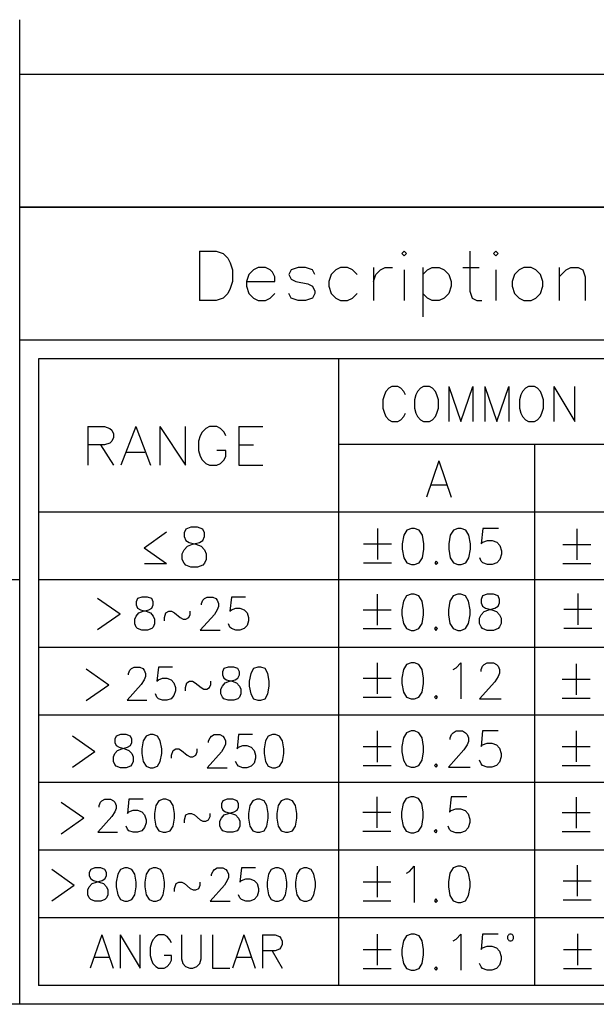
# Model space of a CAD drawing. Header units: millimetres. Extents: x 0 to 189, y 4 to 276.
# Tile 2 of 6: x 113 to 138, y 4 to 45. Entities that reach past the tile are written whole.
import ezdxf

# ---------------------------------------------------------------- set-up
doc = ezdxf.new("R2010")
doc.units = ezdxf.units.MM
doc.header["$LTSCALE"] = 19.36
doc.layers.get('0').update_dxf_attribs({"linetype": 'CONTINUOUS'})

msp = doc.modelspace()

# ---------------------------------------------------------------- linework, layer by layer
at = {"color": 0, "linetype": 'Continuous'}
for p, q in [((113.282, 3.653), (113.282, 45.028)), ((188.542, 42.726), (113.282, 42.726)), ((113.282, 37.144), (113.282, 42.726)), ((188.542, 37.144), (113.282, 37.144)), ((113.282, 37.144), (188.542, 37.144)), ((120.843, 35.307), (121.536, 35.307)), ((120.843, 35.307), (120.843, 33.231)), ((121.536, 35.307), (121.832, 35.208)), ((121.832, 35.208), (122.03, 35.011)), ((129.442, 35.307), (129.343, 35.208)), ((129.343, 35.208), (129.442, 35.111)), ((129.539, 35.208), (129.442, 35.307)), ((129.442, 35.111), (129.539, 35.208)), ((132.208, 35.307), (132.208, 33.626)), ((133.296, 35.307), (133.197, 35.208)), ((133.197, 35.208), (133.296, 35.111)), ((133.393, 35.208), (133.296, 35.307)), ((133.296, 35.111), (133.393, 35.208)), ((122.03, 35.011), (122.129, 34.813)), ((122.129, 34.813), (122.226, 34.517)), ((122.226, 34.517), (122.226, 34.023)), ((123.118, 34.517), (122.919, 34.319)), ((123.314, 34.614), (123.118, 34.517)), ((123.612, 34.614), (123.314, 34.614)), ((123.808, 34.517), (123.612, 34.614)), ((123.907, 34.418), (123.808, 34.517)), ((124.007, 34.22), (123.907, 34.418)), ((124.697, 34.517), (124.598, 34.319)), ((124.995, 34.614), (124.697, 34.517)), ((125.291, 34.614), (124.995, 34.614)), ((125.586, 34.517), (125.291, 34.614)), ((125.685, 34.319), (125.586, 34.517)), ((126.574, 34.517), (126.378, 34.319)), ((126.773, 34.614), (126.574, 34.517)), ((127.069, 34.614), (126.773, 34.614)), ((127.267, 34.517), (127.069, 34.614)), ((127.466, 34.319), (127.267, 34.517)), ((128.156, 34.614), (128.156, 33.231)), ((128.255, 34.319), (128.454, 34.517)), ((128.454, 34.517), (128.65, 34.614)), ((128.65, 34.614), (128.948, 34.614)), ((129.442, 34.517), (129.442, 33.231)), ((130.232, 34.614), (130.232, 32.539)), ((130.232, 34.319), (130.428, 34.517)), ((130.428, 34.517), (130.627, 34.614)), ((130.627, 34.614), (130.922, 34.614)), ((130.922, 34.614), (131.121, 34.517)), ((131.121, 34.517), (131.319, 34.319)), ((131.911, 34.614), (132.603, 34.614)), ((133.296, 34.517), (133.296, 33.231)), ((134.284, 34.517), (134.086, 34.319)), ((134.481, 34.614), (134.284, 34.517)), ((134.778, 34.614), (134.481, 34.614)), ((134.975, 34.517), (134.778, 34.614)), ((135.173, 34.319), (134.975, 34.517)), ((135.963, 34.614), (135.963, 33.231)), ((135.963, 34.22), (136.259, 34.517)), ((136.259, 34.517), (136.457, 34.614)), ((136.457, 34.614), (136.753, 34.614)), ((136.753, 34.614), (136.951, 34.517)), ((136.951, 34.517), (137.051, 34.22)), ((122.226, 34.023), (122.129, 33.725)), ((122.919, 34.319), (122.82, 34.023)), ((122.82, 34.023), (124.007, 34.023)), ((122.82, 34.023), (122.82, 33.825)), ((124.007, 34.023), (124.007, 34.22)), ((124.598, 34.319), (124.697, 34.12)), ((124.697, 34.12), (124.896, 34.023)), ((124.896, 34.023), (125.39, 33.924)), ((126.378, 34.319), (126.279, 34.023)), ((126.279, 34.023), (126.279, 33.825)), ((128.156, 34.023), (128.255, 34.319)), ((131.319, 34.319), (131.417, 34.023)), ((131.417, 34.023), (131.417, 33.825)), ((134.086, 34.319), (133.986, 34.023)), ((133.986, 34.023), (133.986, 33.825)), ((135.273, 34.023), (135.173, 34.319)), ((135.273, 33.825), (135.273, 34.023)), ((137.051, 34.22), (137.051, 33.231)), ((122.03, 33.527), (121.832, 33.331)), ((122.129, 33.725), (122.03, 33.527)), ((122.82, 33.825), (122.919, 33.527)), ((122.919, 33.527), (123.118, 33.331)), ((123.808, 33.331), (124.007, 33.527)), ((124.697, 33.331), (124.598, 33.527)), ((125.39, 33.924), (125.586, 33.825)), ((125.586, 33.825), (125.685, 33.626)), ((125.685, 33.527), (125.586, 33.331)), ((125.685, 33.626), (125.685, 33.527)), ((126.279, 33.825), (126.378, 33.527)), ((126.378, 33.527), (126.574, 33.331)), ((127.267, 33.331), (127.466, 33.527)), ((130.428, 33.331), (130.232, 33.527)), ((131.319, 33.527), (131.121, 33.331)), ((131.417, 33.825), (131.319, 33.527)), ((132.208, 33.626), (132.308, 33.331)), ((133.986, 33.825), (134.086, 33.527)), ((134.086, 33.527), (134.284, 33.331)), ((134.975, 33.331), (135.173, 33.527)), ((135.173, 33.527), (135.273, 33.825)), ((121.536, 33.231), (120.843, 33.231)), ((121.832, 33.331), (121.536, 33.231)), ((123.118, 33.331), (123.314, 33.231)), ((123.314, 33.231), (123.612, 33.231)), ((123.612, 33.231), (123.808, 33.331)), ((124.995, 33.231), (124.697, 33.331)), ((125.291, 33.231), (124.995, 33.231)), ((125.586, 33.331), (125.291, 33.231)), ((126.574, 33.331), (126.773, 33.231)), ((126.773, 33.231), (127.069, 33.231)), ((127.069, 33.231), (127.267, 33.331)), ((130.627, 33.231), (130.428, 33.331)), ((130.922, 33.231), (130.627, 33.231)), ((131.121, 33.331), (130.922, 33.231)), ((132.308, 33.331), (132.504, 33.231)), ((132.504, 33.231), (132.703, 33.231)), ((134.284, 33.331), (134.481, 33.231)), ((134.481, 33.231), (134.778, 33.231)), ((134.778, 33.231), (134.975, 33.331)), ((188.542, 31.562), (113.282, 31.562)), ((160.56, 30.771), (114.073, 30.771)), ((114.073, 30.771), (114.073, 4.444)), ((126.684, 30.771), (126.684, 4.444)), ((128.676, 29.405), (128.612, 29.266)), ((128.802, 29.544), (128.676, 29.405)), ((128.929, 29.616), (128.802, 29.544)), ((129.18, 29.616), (128.929, 29.616)), ((129.307, 29.544), (129.18, 29.616)), ((129.434, 29.405), (129.307, 29.544)), ((129.497, 29.266), (129.434, 29.405)), ((130.002, 29.405), (129.938, 29.266)), ((130.126, 29.544), (130.002, 29.405)), ((130.253, 29.616), (130.126, 29.544)), ((130.506, 29.616), (130.253, 29.616)), ((130.631, 29.544), (130.506, 29.616)), ((130.758, 29.405), (130.631, 29.544)), ((130.821, 29.266), (130.758, 29.405)), ((131.326, 29.616), (131.83, 28.142)), ((131.326, 29.616), (131.326, 28.142)), ((131.83, 28.142), (132.335, 29.616)), ((132.335, 29.616), (132.335, 28.142)), ((132.84, 29.616), (133.345, 28.142)), ((132.84, 29.616), (132.84, 28.142)), ((133.345, 28.142), (133.849, 29.616)), ((133.849, 29.616), (133.849, 28.142)), ((134.417, 29.405), (134.354, 29.266)), ((134.544, 29.544), (134.417, 29.405)), ((134.669, 29.616), (134.544, 29.544)), ((134.922, 29.616), (134.669, 29.616)), ((135.049, 29.544), (134.922, 29.616)), ((135.173, 29.405), (135.049, 29.544)), ((135.237, 29.266), (135.173, 29.405)), ((135.741, 29.616), (136.624, 28.142)), ((135.741, 29.616), (135.741, 28.142)), ((136.624, 28.142), (136.624, 29.616)), ((128.612, 29.266), (128.549, 29.054)), ((128.549, 29.054), (128.549, 28.704)), ((129.938, 29.266), (129.875, 29.054)), ((129.875, 29.054), (129.875, 28.704)), ((130.884, 29.054), (130.821, 29.266)), ((130.884, 28.704), (130.884, 29.054)), ((134.354, 29.266), (134.291, 29.054)), ((134.291, 29.054), (134.291, 28.704)), ((135.3, 29.054), (135.237, 29.266)), ((135.3, 28.704), (135.3, 29.054)), ((128.549, 28.704), (128.612, 28.493)), ((129.875, 28.704), (129.938, 28.493)), ((130.821, 28.493), (130.884, 28.704)), ((134.291, 28.704), (134.354, 28.493)), ((135.237, 28.493), (135.3, 28.704)), ((128.612, 28.493), (128.676, 28.353)), ((128.676, 28.353), (128.802, 28.212)), ((128.802, 28.212), (128.929, 28.142)), ((128.929, 28.142), (129.18, 28.142)), ((129.18, 28.142), (129.307, 28.212)), ((129.307, 28.212), (129.434, 28.353)), ((129.434, 28.353), (129.497, 28.493)), ((129.938, 28.493), (130.002, 28.353)), ((130.002, 28.353), (130.126, 28.212)), ((130.126, 28.212), (130.253, 28.142)), ((130.253, 28.142), (130.506, 28.142)), ((130.506, 28.142), (130.631, 28.212)), ((130.631, 28.212), (130.758, 28.353)), ((130.758, 28.353), (130.821, 28.493)), ((134.354, 28.493), (134.417, 28.353)), ((134.417, 28.353), (134.544, 28.212)), ((134.544, 28.212), (134.669, 28.142)), ((134.669, 28.142), (134.922, 28.142)), ((134.922, 28.142), (135.049, 28.212)), ((135.049, 28.212), (135.173, 28.353)), ((135.173, 28.353), (135.237, 28.493)), ((116.145, 27.933), (116.842, 27.933)), ((116.145, 27.933), (116.145, 26.305)), ((116.842, 27.933), (117.074, 27.855)), ((117.074, 27.855), (117.152, 27.777)), ((117.152, 27.777), (117.228, 27.623)), ((118.159, 27.933), (117.538, 26.305)), ((118.159, 27.933), (118.778, 26.305)), ((119.167, 27.933), (120.25, 26.305)), ((119.167, 27.933), (119.167, 26.305)), ((120.25, 26.305), (120.25, 27.933)), ((121.103, 27.855), (120.947, 27.701)), ((121.257, 27.933), (121.103, 27.855)), ((121.568, 27.933), (121.257, 27.933)), ((121.722, 27.855), (121.568, 27.933)), ((121.878, 27.701), (121.722, 27.855)), ((122.497, 27.933), (123.504, 27.933)), ((122.497, 27.933), (122.497, 26.305)), ((117.152, 27.312), (117.074, 27.234)), ((117.228, 27.466), (117.152, 27.312)), ((117.228, 27.623), (117.228, 27.466)), ((120.871, 27.544), (120.793, 27.312)), ((120.793, 27.312), (120.793, 26.926)), ((120.947, 27.701), (120.871, 27.544)), ((121.954, 27.544), (121.878, 27.701)), ((116.842, 27.158), (116.145, 27.158)), ((116.685, 27.158), (117.228, 26.305)), ((117.074, 27.234), (116.842, 27.158)), ((120.793, 26.926), (120.871, 26.691)), ((121.954, 26.926), (121.568, 26.926)), ((121.954, 26.691), (121.954, 26.926)), ((122.497, 27.158), (123.118, 27.158)), ((160.56, 27.173), (126.684, 27.173)), ((134.926, 27.173), (134.926, 4.444)), ((117.771, 26.848), (118.546, 26.848)), ((120.871, 26.691), (120.947, 26.537)), ((120.947, 26.537), (121.103, 26.383)), ((121.722, 26.383), (121.878, 26.537)), ((121.878, 26.537), (121.954, 26.691)), ((130.903, 26.491), (130.382, 24.97)), ((130.903, 26.491), (131.427, 24.97)), ((121.103, 26.383), (121.257, 26.305)), ((121.257, 26.305), (121.568, 26.305)), ((121.568, 26.305), (121.722, 26.383)), ((122.497, 26.305), (123.504, 26.305)), ((130.578, 25.477), (131.231, 25.477)), ((160.56, 24.332), (114.073, 24.332)), ((120.263, 23.623), (120.191, 23.463)), ((120.478, 23.701), (120.263, 23.623)), ((120.763, 23.701), (120.478, 23.701)), ((120.978, 23.623), (120.763, 23.701)), ((121.05, 23.463), (120.978, 23.623)), ((128.319, 23.651), (128.319, 22.345)), ((129.753, 23.651), (129.556, 23.579)), ((129.883, 23.651), (129.753, 23.651)), ((130.078, 23.579), (129.883, 23.651)), ((131.708, 23.651), (131.514, 23.579)), ((131.839, 23.651), (131.708, 23.651)), ((132.035, 23.579), (131.839, 23.651)), ((132.751, 23.651), (132.686, 22.998)), ((133.404, 23.651), (132.751, 23.651)), ((136.704, 23.632), (136.704, 22.326)), ((119.455, 23.49), (118.509, 22.827)), ((120.191, 23.463), (120.191, 23.304)), ((120.191, 23.304), (120.263, 23.144)), ((120.978, 23.144), (121.05, 23.304)), ((121.05, 23.304), (121.05, 23.463)), ((129.427, 23.361), (129.362, 22.998)), ((129.556, 23.579), (129.427, 23.361)), ((130.209, 23.361), (130.078, 23.579)), ((130.274, 22.998), (130.209, 23.361)), ((131.383, 23.361), (131.317, 22.998)), ((131.514, 23.579), (131.383, 23.361)), ((132.164, 23.361), (132.035, 23.579)), ((132.23, 22.998), (132.164, 23.361)), ((119.455, 22.165), (118.509, 22.827)), ((120.191, 22.745), (120.334, 22.905)), ((120.263, 23.144), (120.406, 23.063)), ((120.334, 22.905), (120.548, 22.985)), ((120.406, 23.063), (120.691, 22.985)), ((120.548, 22.985), (120.835, 23.063)), ((120.691, 22.985), (120.907, 22.905)), ((120.835, 23.063), (120.978, 23.144)), ((120.907, 22.905), (121.05, 22.745)), ((127.732, 22.998), (128.906, 22.998)), ((129.362, 22.998), (129.362, 22.78)), ((129.362, 22.78), (129.427, 22.417)), ((130.209, 22.417), (130.274, 22.78)), ((130.274, 22.78), (130.274, 22.998)), ((131.317, 22.998), (131.317, 22.78)), ((131.317, 22.78), (131.383, 22.417)), ((132.164, 22.417), (132.23, 22.78)), ((132.23, 22.78), (132.23, 22.998)), ((132.686, 22.998), (132.751, 23.07)), ((132.751, 23.07), (132.948, 23.144)), ((132.948, 23.144), (133.144, 23.144)), ((133.144, 23.144), (133.338, 23.07)), ((133.338, 23.07), (133.469, 22.926)), ((133.469, 22.926), (133.535, 22.709)), ((136.117, 22.979), (137.291, 22.979)), ((120.119, 22.586), (120.191, 22.745)), ((120.119, 22.348), (120.119, 22.586)), ((120.191, 22.187), (120.119, 22.348)), ((121.05, 22.745), (121.122, 22.586)), ((121.122, 22.348), (121.05, 22.187)), ((121.122, 22.586), (121.122, 22.348)), ((129.427, 22.417), (129.556, 22.2)), ((130.078, 22.2), (130.209, 22.417)), ((131.383, 22.417), (131.514, 22.2)), ((132.035, 22.2), (132.164, 22.417)), ((132.686, 22.274), (132.622, 22.417)), ((133.469, 22.345), (133.338, 22.2)), ((133.535, 22.563), (133.469, 22.345)), ((133.535, 22.709), (133.535, 22.563)), ((119.455, 22.165), (118.524, 22.165)), ((120.263, 22.107), (120.191, 22.187)), ((120.478, 22.029), (120.263, 22.107)), ((120.763, 22.029), (120.478, 22.029)), ((120.978, 22.107), (120.763, 22.029)), ((121.05, 22.187), (120.978, 22.107)), ((127.732, 22.2), (128.906, 22.2)), ((129.556, 22.2), (129.753, 22.128)), ((129.753, 22.128), (129.883, 22.128)), ((129.883, 22.128), (130.078, 22.2)), ((130.796, 22.274), (130.73, 22.2)), ((130.73, 22.2), (130.796, 22.128)), ((130.861, 22.2), (130.796, 22.274)), ((130.796, 22.128), (130.861, 22.2)), ((131.514, 22.2), (131.708, 22.128)), ((131.708, 22.128), (131.839, 22.128)), ((131.839, 22.128), (132.035, 22.2)), ((132.751, 22.2), (132.686, 22.274)), ((132.948, 22.128), (132.751, 22.2)), ((133.144, 22.128), (132.948, 22.128)), ((133.338, 22.2), (133.144, 22.128)), ((136.117, 22.181), (137.291, 22.181)), ((113.282, 21.491), (69.463, 21.491)), ((160.56, 21.491), (114.073, 21.491)), ((116.553, 20.721), (117.5, 20.059)), ((118.237, 20.7), (118.178, 20.567)), ((118.417, 20.766), (118.237, 20.7)), ((118.656, 20.766), (118.417, 20.766)), ((118.835, 20.7), (118.656, 20.766)), ((118.894, 20.567), (118.835, 20.7)), ((120.987, 20.633), (121.046, 20.7)), ((121.046, 20.7), (121.166, 20.766)), ((121.166, 20.766), (121.405, 20.766)), ((121.405, 20.766), (121.525, 20.7)), ((121.525, 20.7), (121.584, 20.633)), ((122.182, 20.766), (122.123, 20.168)), ((122.78, 20.766), (122.182, 20.766)), ((128.306, 20.886), (128.306, 19.581)), ((129.546, 20.815), (129.415, 20.597)), ((129.74, 20.886), (129.546, 20.815)), ((129.871, 20.886), (129.74, 20.886)), ((130.067, 20.815), (129.871, 20.886)), ((130.196, 20.597), (130.067, 20.815)), ((131.501, 20.815), (131.37, 20.597)), ((131.697, 20.886), (131.501, 20.815)), ((131.826, 20.886), (131.697, 20.886)), ((132.023, 20.815), (131.826, 20.886)), ((132.154, 20.597), (132.023, 20.815)), ((132.741, 20.815), (132.675, 20.669)), ((132.935, 20.886), (132.741, 20.815)), ((133.197, 20.886), (132.935, 20.886)), ((133.391, 20.815), (133.197, 20.886)), ((133.456, 20.669), (133.391, 20.815)), ((136.742, 20.91), (136.742, 19.605)), ((118.178, 20.567), (118.178, 20.434)), ((118.178, 20.434), (118.237, 20.301)), ((118.237, 20.301), (118.358, 20.236)), ((118.717, 20.236), (118.835, 20.301)), ((118.835, 20.301), (118.894, 20.434)), ((118.894, 20.434), (118.894, 20.567)), ((120.928, 20.502), (120.987, 20.633)), ((120.928, 20.434), (120.928, 20.502)), ((121.584, 20.633), (121.644, 20.502)), ((121.644, 20.369), (121.584, 20.236)), ((121.644, 20.502), (121.644, 20.369)), ((122.182, 20.236), (122.362, 20.301)), ((122.362, 20.301), (122.541, 20.301)), ((122.541, 20.301), (122.721, 20.236)), ((129.415, 20.597), (129.349, 20.234)), ((130.261, 20.234), (130.196, 20.597)), ((131.37, 20.597), (131.305, 20.234)), ((132.219, 20.234), (132.154, 20.597)), ((132.675, 20.669), (132.675, 20.523)), ((132.675, 20.523), (132.741, 20.379)), ((132.741, 20.379), (132.869, 20.306)), ((132.869, 20.306), (133.131, 20.234)), ((133, 20.234), (133.262, 20.306)), ((133.262, 20.306), (133.391, 20.379)), ((133.391, 20.379), (133.456, 20.523)), ((133.456, 20.523), (133.456, 20.669)), ((116.553, 19.397), (117.5, 20.059)), ((118.117, 19.837), (118.178, 19.97)), ((118.178, 19.97), (118.297, 20.103)), ((118.297, 20.103), (118.476, 20.168)), ((118.358, 20.236), (118.596, 20.168)), ((118.476, 20.168), (118.717, 20.236)), ((118.596, 20.168), (118.776, 20.103)), ((118.776, 20.103), (118.894, 19.97)), ((118.894, 19.97), (118.955, 19.837)), ((119.374, 19.902), (119.433, 20.103)), ((119.374, 19.769), (119.374, 19.902)), ((119.433, 20.103), (119.553, 20.168)), ((119.553, 20.168), (119.671, 20.168)), ((119.671, 20.168), (119.792, 20.103)), ((119.792, 20.103), (120.03, 19.902)), ((120.03, 19.902), (120.151, 19.837)), ((120.269, 19.837), (120.389, 19.902)), ((120.389, 19.902), (120.448, 20.035)), ((120.448, 20.035), (120.448, 20.168)), ((121.466, 20.035), (120.867, 19.372)), ((121.584, 20.236), (121.466, 20.035)), ((122.123, 20.168), (122.182, 20.236)), ((122.721, 20.236), (122.841, 20.103)), ((122.841, 20.103), (122.9, 19.902)), ((122.9, 19.902), (122.9, 19.769)), ((127.719, 20.234), (128.893, 20.234)), ((129.349, 20.234), (129.349, 20.016)), ((129.349, 20.016), (129.415, 19.655)), ((130.196, 19.655), (130.261, 20.016)), ((130.261, 20.016), (130.261, 20.234)), ((131.305, 20.234), (131.305, 20.016)), ((131.305, 20.016), (131.37, 19.655)), ((132.154, 19.655), (132.219, 20.016)), ((132.219, 20.016), (132.219, 20.234)), ((132.61, 19.873), (132.675, 20.016)), ((132.61, 19.655), (132.61, 19.873)), ((132.675, 20.016), (132.806, 20.162)), ((132.806, 20.162), (133, 20.234)), ((133.131, 20.234), (133.328, 20.162)), ((133.328, 20.162), (133.456, 20.016)), ((133.456, 20.016), (133.522, 19.873)), ((133.522, 19.873), (133.522, 19.655)), ((136.155, 20.257), (137.329, 20.257)), ((118.117, 19.636), (118.117, 19.837)), ((118.178, 19.505), (118.117, 19.636)), ((118.237, 19.438), (118.178, 19.505)), ((118.894, 19.505), (118.835, 19.438)), ((118.955, 19.636), (118.894, 19.505)), ((118.955, 19.837), (118.955, 19.636)), ((120.151, 19.837), (120.269, 19.837)), ((122.123, 19.505), (122.064, 19.636)), ((122.182, 19.438), (122.123, 19.505)), ((122.841, 19.571), (122.721, 19.438)), ((122.9, 19.769), (122.841, 19.571)), ((129.415, 19.655), (129.546, 19.438)), ((130.067, 19.438), (130.196, 19.655)), ((130.783, 19.509), (130.718, 19.438)), ((130.849, 19.438), (130.783, 19.509)), ((131.37, 19.655), (131.501, 19.438)), ((132.023, 19.438), (132.154, 19.655)), ((132.675, 19.509), (132.61, 19.655)), ((132.741, 19.438), (132.675, 19.509)), ((133.456, 19.509), (133.391, 19.438)), ((133.522, 19.655), (133.456, 19.509)), ((136.155, 19.461), (137.329, 19.461)), ((118.417, 19.372), (118.237, 19.438)), ((118.656, 19.372), (118.417, 19.372)), ((118.835, 19.438), (118.656, 19.372)), ((120.867, 19.372), (121.705, 19.372)), ((122.362, 19.372), (122.182, 19.438)), ((122.541, 19.372), (122.362, 19.372)), ((122.721, 19.438), (122.541, 19.372)), ((127.719, 19.438), (128.893, 19.438)), ((129.546, 19.438), (129.74, 19.364)), ((129.74, 19.364), (129.871, 19.364)), ((129.871, 19.364), (130.067, 19.438)), ((130.718, 19.438), (130.783, 19.364)), ((130.783, 19.364), (130.849, 19.438)), ((131.501, 19.438), (131.697, 19.364)), ((131.697, 19.364), (131.826, 19.364)), ((131.826, 19.364), (132.023, 19.438)), ((132.935, 19.364), (132.741, 19.438)), ((133.197, 19.364), (132.935, 19.364)), ((133.391, 19.438), (133.197, 19.364)), ((160.56, 18.649), (114.073, 18.649)), ((117.976, 17.759), (118.096, 17.824)), ((118.096, 17.824), (118.335, 17.824)), ((118.335, 17.824), (118.455, 17.759)), ((119.112, 17.824), (119.053, 17.227)), ((119.709, 17.824), (119.112, 17.824)), ((122.041, 17.824), (121.861, 17.759)), ((122.279, 17.824), (122.041, 17.824)), ((122.459, 17.759), (122.279, 17.824)), ((123.295, 17.824), (123.115, 17.759)), ((123.415, 17.824), (123.295, 17.824)), ((123.595, 17.759), (123.415, 17.824)), ((128.308, 18.004), (128.308, 16.701)), ((129.546, 17.932), (129.417, 17.715)), ((129.742, 18.004), (129.546, 17.932)), ((129.873, 18.004), (129.742, 18.004)), ((130.067, 17.932), (129.873, 18.004)), ((130.198, 17.715), (130.067, 17.932)), ((131.632, 17.786), (131.828, 18.004)), ((131.828, 18.004), (131.828, 16.483)), ((132.677, 17.715), (132.741, 17.86)), ((132.741, 17.86), (132.806, 17.932)), ((132.806, 17.932), (132.937, 18.004)), ((132.937, 18.004), (133.199, 18.004)), ((133.199, 18.004), (133.328, 17.932)), ((133.328, 17.932), (133.393, 17.86)), ((133.393, 17.86), (133.459, 17.715)), ((136.679, 17.959), (136.679, 16.657)), ((116.077, 17.745), (117.024, 17.082)), ((117.857, 17.56), (117.916, 17.691)), ((117.857, 17.493), (117.857, 17.56)), ((117.916, 17.691), (117.976, 17.759)), ((118.455, 17.759), (118.514, 17.691)), ((118.514, 17.691), (118.573, 17.56)), ((118.573, 17.427), (118.514, 17.294)), ((118.573, 17.56), (118.573, 17.427)), ((121.861, 17.759), (121.802, 17.626)), ((121.802, 17.626), (121.802, 17.493)), ((121.802, 17.493), (121.861, 17.36)), ((122.518, 17.626), (122.459, 17.759)), ((122.459, 17.36), (122.518, 17.493)), ((122.518, 17.493), (122.518, 17.626)), ((122.997, 17.56), (122.936, 17.227)), ((123.115, 17.759), (122.997, 17.56)), ((123.713, 17.56), (123.595, 17.759)), ((123.774, 17.227), (123.713, 17.56)), ((129.417, 17.715), (129.351, 17.351)), ((130.264, 17.351), (130.198, 17.715)), ((131.503, 17.715), (131.632, 17.786)), ((132.677, 17.643), (132.677, 17.715)), ((133.393, 17.425), (133.262, 17.208)), ((133.459, 17.569), (133.393, 17.425)), ((133.459, 17.715), (133.459, 17.569)), ((116.077, 16.42), (117.024, 17.082)), ((118.394, 17.094), (117.796, 16.431)), ((118.514, 17.294), (118.394, 17.094)), ((119.053, 17.227), (119.112, 17.294)), ((119.112, 17.294), (119.291, 17.36)), ((119.291, 17.36), (119.471, 17.36)), ((119.471, 17.36), (119.65, 17.294)), ((119.65, 17.294), (119.768, 17.161)), ((119.768, 17.161), (119.83, 16.961)), ((120.248, 16.961), (120.307, 17.161)), ((120.307, 17.161), (120.427, 17.227)), ((120.427, 17.227), (120.546, 17.227)), ((120.546, 17.227), (120.666, 17.161)), ((120.666, 17.161), (120.905, 16.961)), ((121.264, 16.961), (121.323, 17.094)), ((121.323, 17.094), (121.323, 17.227)), ((121.741, 16.895), (121.802, 17.028)), ((121.802, 17.028), (121.92, 17.161)), ((121.861, 17.36), (121.981, 17.294)), ((121.92, 17.161), (122.1, 17.227)), ((121.981, 17.294), (122.22, 17.227)), ((122.1, 17.227), (122.338, 17.294)), ((122.22, 17.227), (122.4, 17.161)), ((122.338, 17.294), (122.459, 17.36)), ((122.4, 17.161), (122.518, 17.028)), ((122.518, 17.028), (122.579, 16.895)), ((122.936, 17.227), (122.936, 17.028)), ((122.936, 17.028), (122.997, 16.697)), ((123.713, 16.697), (123.774, 17.028)), ((123.774, 17.028), (123.774, 17.227)), ((127.721, 17.351), (128.895, 17.351)), ((129.351, 17.351), (129.351, 17.134)), ((129.351, 17.134), (129.417, 16.773)), ((130.198, 16.773), (130.264, 17.134)), ((130.264, 17.134), (130.264, 17.351)), ((133.262, 17.208), (132.612, 16.483)), ((136.092, 17.309), (137.266, 17.309)), ((119.053, 16.564), (118.991, 16.697)), ((119.112, 16.496), (119.053, 16.564)), ((119.768, 16.629), (119.65, 16.496)), ((119.83, 16.828), (119.768, 16.629)), ((119.83, 16.961), (119.83, 16.828)), ((120.248, 16.828), (120.248, 16.961)), ((120.905, 16.961), (121.025, 16.895)), ((121.025, 16.895), (121.143, 16.895)), ((121.143, 16.895), (121.264, 16.961)), ((121.741, 16.697), (121.741, 16.895)), ((121.802, 16.564), (121.741, 16.697)), ((121.861, 16.496), (121.802, 16.564)), ((122.518, 16.564), (122.459, 16.496)), ((122.579, 16.697), (122.518, 16.564)), ((122.579, 16.895), (122.579, 16.697)), ((122.997, 16.697), (123.115, 16.496)), ((123.595, 16.496), (123.713, 16.697)), ((127.721, 16.555), (128.895, 16.555)), ((129.417, 16.773), (129.546, 16.555)), ((129.546, 16.555), (129.742, 16.483)), ((129.873, 16.483), (130.067, 16.555)), ((130.067, 16.555), (130.198, 16.773)), ((130.785, 16.627), (130.72, 16.555)), ((130.72, 16.555), (130.785, 16.483)), ((130.851, 16.555), (130.785, 16.627)), ((130.785, 16.483), (130.851, 16.555)), ((117.796, 16.431), (118.632, 16.431)), ((119.291, 16.431), (119.112, 16.496)), ((119.471, 16.431), (119.291, 16.431)), ((119.65, 16.496), (119.471, 16.431)), ((122.041, 16.431), (121.861, 16.496)), ((122.279, 16.431), (122.041, 16.431)), ((122.459, 16.496), (122.279, 16.431)), ((123.115, 16.496), (123.295, 16.431)), ((123.295, 16.431), (123.415, 16.431)), ((123.415, 16.431), (123.595, 16.496)), ((129.742, 16.483), (129.873, 16.483)), ((132.612, 16.483), (133.524, 16.483)), ((136.092, 16.511), (137.266, 16.511)), ((160.56, 15.808), (114.073, 15.808)), ((115.499, 14.937), (116.445, 14.274)), ((117.338, 14.921), (117.279, 14.788)), ((117.517, 14.986), (117.338, 14.921)), ((117.756, 14.986), (117.517, 14.986)), ((117.935, 14.921), (117.756, 14.986)), ((117.997, 14.788), (117.935, 14.921)), ((118.594, 14.921), (118.474, 14.72)), ((118.774, 14.986), (118.594, 14.921)), ((118.892, 14.986), (118.774, 14.986)), ((119.072, 14.921), (118.892, 14.986)), ((119.192, 14.72), (119.072, 14.921)), ((121.283, 14.853), (121.344, 14.921)), ((121.344, 14.921), (121.462, 14.986)), ((121.462, 14.986), (121.701, 14.986)), ((121.701, 14.986), (121.821, 14.921)), ((121.821, 14.921), (121.88, 14.853)), ((122.478, 14.986), (122.419, 14.389)), ((123.075, 14.986), (122.478, 14.986)), ((123.734, 14.921), (123.614, 14.72)), ((123.914, 14.986), (123.734, 14.921)), ((124.032, 14.986), (123.914, 14.986)), ((124.211, 14.921), (124.032, 14.986)), ((124.332, 14.72), (124.211, 14.921)), ((128.308, 15.138), (128.308, 13.833)), ((129.546, 15.064), (129.417, 14.847)), ((129.742, 15.138), (129.546, 15.064)), ((129.873, 15.138), (129.742, 15.138)), ((130.067, 15.064), (129.873, 15.138)), ((130.198, 14.847), (130.067, 15.064)), ((131.372, 14.847), (131.438, 14.993)), ((131.438, 14.993), (131.503, 15.064)), ((131.503, 15.064), (131.632, 15.138)), ((131.632, 15.138), (131.894, 15.138)), ((131.894, 15.138), (132.025, 15.064)), ((132.025, 15.064), (132.09, 14.993)), ((132.09, 14.993), (132.154, 14.847)), ((132.741, 15.138), (132.677, 14.486)), ((133.393, 15.138), (132.741, 15.138)), ((136.673, 15.142), (136.673, 13.837)), ((117.279, 14.788), (117.279, 14.655)), ((117.279, 14.655), (117.338, 14.522)), ((117.338, 14.522), (117.458, 14.454)), ((117.817, 14.454), (117.935, 14.522)), ((117.935, 14.522), (117.997, 14.655)), ((117.997, 14.655), (117.997, 14.788)), ((118.474, 14.72), (118.415, 14.389)), ((119.251, 14.389), (119.192, 14.72)), ((121.223, 14.72), (121.283, 14.853)), ((121.223, 14.655), (121.223, 14.72)), ((121.88, 14.853), (121.941, 14.72)), ((121.941, 14.587), (121.88, 14.454)), ((121.941, 14.72), (121.941, 14.587)), ((122.478, 14.454), (122.657, 14.522)), ((122.657, 14.522), (122.837, 14.522)), ((122.837, 14.522), (123.016, 14.454)), ((123.614, 14.72), (123.555, 14.389)), ((124.391, 14.389), (124.332, 14.72)), ((127.721, 14.486), (128.895, 14.486)), ((129.417, 14.847), (129.351, 14.486)), ((129.351, 14.486), (129.351, 14.268)), ((130.264, 14.486), (130.198, 14.847)), ((130.264, 14.268), (130.264, 14.486)), ((131.372, 14.775), (131.372, 14.847)), ((132.09, 14.558), (131.959, 14.34)), ((132.154, 14.703), (132.09, 14.558)), ((132.154, 14.847), (132.154, 14.703)), ((132.677, 14.486), (132.741, 14.558)), ((132.741, 14.558), (132.937, 14.629)), ((132.937, 14.629), (133.133, 14.629)), ((133.133, 14.629), (133.328, 14.558)), ((133.328, 14.558), (133.459, 14.412)), ((136.088, 14.49), (137.26, 14.49)), ((115.499, 13.612), (116.445, 14.274)), ((117.22, 14.057), (117.279, 14.19)), ((117.279, 14.19), (117.397, 14.321)), ((117.397, 14.321), (117.576, 14.389)), ((117.458, 14.454), (117.697, 14.389)), ((117.576, 14.389), (117.817, 14.454)), ((117.697, 14.389), (117.876, 14.321)), ((117.876, 14.321), (117.997, 14.19)), ((117.997, 14.19), (118.056, 14.057)), ((118.415, 14.389), (118.415, 14.19)), ((118.415, 14.19), (118.474, 13.856)), ((119.192, 13.856), (119.251, 14.19)), ((119.251, 14.19), (119.251, 14.389)), ((119.669, 14.123), (119.728, 14.321)), ((119.669, 13.989), (119.669, 14.123)), ((119.728, 14.321), (119.849, 14.389)), ((119.849, 14.389), (119.969, 14.389)), ((119.969, 14.389), (120.087, 14.321)), ((120.087, 14.321), (120.326, 14.123)), ((120.326, 14.123), (120.446, 14.057)), ((120.567, 14.057), (120.685, 14.123)), ((120.685, 14.123), (120.746, 14.256)), ((120.746, 14.256), (120.746, 14.389)), ((121.762, 14.256), (121.164, 13.59)), ((121.88, 14.454), (121.762, 14.256)), ((122.419, 14.389), (122.478, 14.454)), ((123.016, 14.454), (123.137, 14.321)), ((123.137, 14.321), (123.196, 14.123)), ((123.196, 14.123), (123.196, 13.989)), ((123.555, 14.389), (123.555, 14.19)), ((123.555, 14.19), (123.614, 13.856)), ((124.332, 13.856), (124.391, 14.19)), ((124.391, 14.19), (124.391, 14.389)), ((129.351, 14.268), (129.417, 13.905)), ((130.198, 13.905), (130.264, 14.268)), ((131.959, 14.34), (131.307, 13.616)), ((133.459, 14.412), (133.524, 14.194)), ((133.524, 14.194), (133.524, 14.051)), ((117.22, 13.856), (117.22, 14.057)), ((117.279, 13.723), (117.22, 13.856)), ((117.338, 13.658), (117.279, 13.723)), ((117.517, 13.59), (117.338, 13.658)), ((117.935, 13.658), (117.756, 13.59)), ((117.997, 13.723), (117.935, 13.658)), ((118.056, 13.856), (117.997, 13.723)), ((118.056, 14.057), (118.056, 13.856)), ((118.474, 13.856), (118.594, 13.658)), ((118.594, 13.658), (118.774, 13.59)), ((118.892, 13.59), (119.072, 13.658)), ((119.072, 13.658), (119.192, 13.856)), ((120.446, 14.057), (120.567, 14.057)), ((122.419, 13.723), (122.359, 13.856)), ((122.478, 13.658), (122.419, 13.723)), ((122.657, 13.59), (122.478, 13.658)), ((123.016, 13.658), (122.837, 13.59)), ((123.137, 13.791), (123.016, 13.658)), ((123.196, 13.989), (123.137, 13.791)), ((123.614, 13.856), (123.734, 13.658)), ((123.734, 13.658), (123.914, 13.59)), ((124.032, 13.59), (124.211, 13.658)), ((124.211, 13.658), (124.332, 13.856)), ((127.721, 13.688), (128.895, 13.688)), ((129.417, 13.905), (129.546, 13.688)), ((129.546, 13.688), (129.742, 13.616)), ((129.873, 13.616), (130.067, 13.688)), ((130.067, 13.688), (130.198, 13.905)), ((130.785, 13.761), (130.72, 13.688)), ((130.72, 13.688), (130.785, 13.616)), ((130.851, 13.688), (130.785, 13.761)), ((130.785, 13.616), (130.851, 13.688)), ((132.677, 13.761), (132.612, 13.905)), ((132.741, 13.688), (132.677, 13.761)), ((132.937, 13.616), (132.741, 13.688)), ((133.328, 13.688), (133.133, 13.616)), ((133.459, 13.833), (133.328, 13.688)), ((133.524, 14.051), (133.459, 13.833)), ((136.088, 13.692), (137.26, 13.692)), ((117.756, 13.59), (117.517, 13.59)), ((118.774, 13.59), (118.892, 13.59)), ((121.164, 13.59), (122, 13.59)), ((122.837, 13.59), (122.657, 13.59)), ((123.914, 13.59), (124.032, 13.59)), ((129.742, 13.616), (129.873, 13.616)), ((131.307, 13.616), (132.219, 13.616)), ((133.133, 13.616), (132.937, 13.616)), ((160.56, 12.967), (114.073, 12.967)), ((115.029, 12.145), (115.975, 11.483)), ((116.622, 12.009), (116.681, 12.142)), ((116.622, 11.943), (116.622, 12.009)), ((116.681, 12.142), (116.74, 12.209)), ((116.74, 12.209), (116.861, 12.275)), ((116.861, 12.275), (117.099, 12.275)), ((117.099, 12.275), (117.22, 12.209)), ((117.22, 12.209), (117.279, 12.142)), ((117.279, 12.142), (117.338, 12.009)), ((117.338, 12.009), (117.338, 11.878)), ((117.876, 12.275), (117.817, 11.677)), ((118.474, 12.275), (117.876, 12.275)), ((119.012, 12.009), (118.953, 11.677)), ((119.133, 12.209), (119.012, 12.009)), ((119.312, 12.275), (119.133, 12.209)), ((119.431, 12.275), (119.312, 12.275)), ((119.61, 12.209), (119.431, 12.275)), ((119.73, 12.009), (119.61, 12.209)), ((119.79, 11.677), (119.73, 12.009)), ((121.821, 12.209), (121.762, 12.076)), ((121.762, 12.076), (121.762, 11.943)), ((122, 12.275), (121.821, 12.209)), ((122.239, 12.275), (122, 12.275)), ((122.419, 12.209), (122.239, 12.275)), ((122.48, 12.076), (122.419, 12.209)), ((122.48, 11.943), (122.48, 12.076)), ((122.957, 12.009), (122.898, 11.677)), ((123.077, 12.209), (122.957, 12.009)), ((123.257, 12.275), (123.077, 12.209)), ((123.375, 12.275), (123.257, 12.275)), ((123.555, 12.209), (123.375, 12.275)), ((123.675, 12.009), (123.555, 12.209)), ((123.734, 11.677), (123.675, 12.009)), ((124.152, 12.009), (124.093, 11.677)), ((124.273, 12.209), (124.152, 12.009)), ((124.452, 12.275), (124.273, 12.209)), ((124.57, 12.275), (124.452, 12.275)), ((124.75, 12.209), (124.57, 12.275)), ((124.87, 12.009), (124.75, 12.209)), ((124.929, 11.677), (124.87, 12.009)), ((128.293, 12.374), (128.293, 11.069)), ((129.402, 12.085), (129.337, 11.722)), ((129.531, 12.302), (129.402, 12.085)), ((129.727, 12.374), (129.531, 12.302)), ((129.858, 12.374), (129.727, 12.374)), ((130.052, 12.302), (129.858, 12.374)), ((130.183, 12.085), (130.052, 12.302)), ((130.249, 11.722), (130.183, 12.085)), ((131.423, 12.374), (131.357, 11.722)), ((132.075, 12.374), (131.423, 12.374)), ((136.673, 12.363), (136.673, 11.058)), ((117.279, 11.745), (117.16, 11.544)), ((117.338, 11.878), (117.279, 11.745)), ((117.817, 11.677), (117.876, 11.745)), ((117.876, 11.745), (118.056, 11.81)), ((118.056, 11.81), (118.235, 11.81)), ((118.235, 11.81), (118.415, 11.745)), ((118.415, 11.745), (118.535, 11.612)), ((118.535, 11.612), (118.594, 11.411)), ((118.953, 11.677), (118.953, 11.479)), ((119.79, 11.479), (119.79, 11.677)), ((120.208, 11.411), (120.267, 11.612)), ((120.267, 11.612), (120.387, 11.677)), ((120.387, 11.677), (120.508, 11.677)), ((120.508, 11.677), (120.626, 11.612)), ((120.626, 11.612), (120.864, 11.411)), ((121.285, 11.544), (121.285, 11.677)), ((121.762, 11.943), (121.821, 11.81)), ((121.762, 11.479), (121.882, 11.612)), ((121.821, 11.81), (121.941, 11.745)), ((121.882, 11.612), (122.062, 11.677)), ((121.941, 11.745), (122.18, 11.677)), ((122.062, 11.677), (122.3, 11.745)), ((122.18, 11.677), (122.359, 11.612)), ((122.3, 11.745), (122.419, 11.81)), ((122.359, 11.612), (122.48, 11.479)), ((122.419, 11.81), (122.48, 11.943)), ((122.898, 11.677), (122.898, 11.479)), ((123.734, 11.479), (123.734, 11.677)), ((124.093, 11.677), (124.093, 11.479)), ((124.929, 11.479), (124.929, 11.677)), ((127.706, 11.722), (128.88, 11.722)), ((129.337, 11.722), (129.337, 11.504)), ((130.249, 11.504), (130.249, 11.722)), ((131.357, 11.722), (131.423, 11.793)), ((131.423, 11.793), (131.617, 11.867)), ((131.617, 11.867), (131.814, 11.867)), ((131.814, 11.867), (132.01, 11.793)), ((132.01, 11.793), (132.139, 11.65)), ((132.139, 11.65), (132.204, 11.432)), ((136.086, 11.711), (137.26, 11.711)), ((115.029, 10.82), (115.975, 11.483)), ((117.16, 11.544), (116.563, 10.881)), ((118.594, 11.278), (118.535, 11.08)), ((118.594, 11.411), (118.594, 11.278)), ((118.953, 11.479), (119.012, 11.145)), ((119.73, 11.145), (119.79, 11.479)), ((120.208, 11.278), (120.208, 11.411)), ((120.864, 11.411), (120.985, 11.346)), ((120.985, 11.346), (121.105, 11.346)), ((121.105, 11.346), (121.223, 11.411)), ((121.223, 11.411), (121.285, 11.544)), ((121.703, 11.346), (121.762, 11.479)), ((121.703, 11.145), (121.703, 11.346)), ((122.48, 11.479), (122.539, 11.346)), ((122.539, 11.346), (122.539, 11.145)), ((122.898, 11.479), (122.957, 11.145)), ((123.675, 11.145), (123.734, 11.479)), ((124.093, 11.479), (124.152, 11.145)), ((124.87, 11.145), (124.929, 11.479)), ((129.337, 11.504), (129.402, 11.143)), ((130.183, 11.143), (130.249, 11.504)), ((132.204, 11.287), (132.139, 11.069)), ((132.204, 11.432), (132.204, 11.287)), ((116.563, 10.881), (117.399, 10.881)), ((117.817, 11.014), (117.758, 11.145)), ((117.876, 10.947), (117.817, 11.014)), ((118.056, 10.881), (117.876, 10.947)), ((118.235, 10.881), (118.056, 10.881)), ((118.415, 10.947), (118.235, 10.881)), ((118.535, 11.08), (118.415, 10.947)), ((119.012, 11.145), (119.133, 10.947)), ((119.133, 10.947), (119.312, 10.881)), ((119.312, 10.881), (119.431, 10.881)), ((119.431, 10.881), (119.61, 10.947)), ((119.61, 10.947), (119.73, 11.145)), ((121.762, 11.014), (121.703, 11.145)), ((121.821, 10.947), (121.762, 11.014)), ((122, 10.881), (121.821, 10.947)), ((122.239, 10.881), (122, 10.881)), ((122.419, 10.947), (122.239, 10.881)), ((122.48, 11.014), (122.419, 10.947)), ((122.539, 11.145), (122.48, 11.014)), ((122.957, 11.145), (123.077, 10.947)), ((123.077, 10.947), (123.257, 10.881)), ((123.257, 10.881), (123.375, 10.881)), ((123.375, 10.881), (123.555, 10.947)), ((123.555, 10.947), (123.675, 11.145)), ((124.152, 11.145), (124.273, 10.947)), ((124.273, 10.947), (124.452, 10.881)), ((124.452, 10.881), (124.57, 10.881)), ((124.57, 10.881), (124.75, 10.947)), ((124.75, 10.947), (124.87, 11.145)), ((127.706, 10.925), (128.88, 10.925)), ((129.402, 11.143), (129.531, 10.925)), ((129.531, 10.925), (129.727, 10.852)), ((129.727, 10.852), (129.858, 10.852)), ((129.858, 10.852), (130.052, 10.925)), ((130.052, 10.925), (130.183, 11.143)), ((130.77, 10.997), (130.705, 10.925)), ((130.705, 10.925), (130.77, 10.852)), ((130.836, 10.925), (130.77, 10.997)), ((130.77, 10.852), (130.836, 10.925)), ((131.357, 10.997), (131.292, 11.143)), ((131.423, 10.925), (131.357, 10.997)), ((131.617, 10.852), (131.423, 10.925)), ((131.814, 10.852), (131.617, 10.852)), ((132.01, 10.925), (131.814, 10.852)), ((132.139, 11.069), (132.01, 10.925)), ((136.086, 10.915), (137.26, 10.915)), ((160.56, 10.126), (114.073, 10.126)), ((114.631, 9.326), (115.578, 8.664)), ((116.267, 9.321), (116.208, 9.187)), ((116.208, 9.187), (116.208, 9.054)), ((116.447, 9.386), (116.267, 9.321)), ((116.687, 9.386), (116.447, 9.386)), ((116.867, 9.321), (116.687, 9.386)), ((116.926, 9.187), (116.867, 9.321)), ((116.926, 9.054), (116.926, 9.187)), ((117.403, 9.12), (117.344, 8.788)), ((117.524, 9.321), (117.403, 9.12)), ((117.703, 9.386), (117.524, 9.321)), ((117.821, 9.386), (117.703, 9.386)), ((118.001, 9.321), (117.821, 9.386)), ((118.121, 9.12), (118.001, 9.321)), ((118.18, 8.788), (118.121, 9.12)), ((118.599, 9.12), (118.539, 8.788)), ((118.719, 9.321), (118.599, 9.12)), ((118.898, 9.386), (118.719, 9.321)), ((119.019, 9.386), (118.898, 9.386)), ((119.196, 9.321), (119.019, 9.386)), ((119.317, 9.12), (119.196, 9.321)), ((119.376, 8.788), (119.317, 9.12)), ((121.348, 9.12), (121.409, 9.253)), ((121.348, 9.054), (121.348, 9.12)), ((121.409, 9.253), (121.468, 9.321)), ((121.468, 9.321), (121.589, 9.386)), ((121.589, 9.386), (121.827, 9.386)), ((121.827, 9.386), (121.946, 9.321)), ((121.946, 9.321), (122.007, 9.253)), ((122.007, 9.253), (122.066, 9.12)), ((122.066, 9.12), (122.066, 8.987)), ((122.604, 9.386), (122.543, 8.788)), ((123.202, 9.386), (122.604, 9.386)), ((123.741, 9.12), (123.679, 8.788)), ((123.859, 9.321), (123.741, 9.12)), ((124.038, 9.386), (123.859, 9.321)), ((124.159, 9.386), (124.038, 9.386)), ((124.338, 9.321), (124.159, 9.386)), ((124.456, 9.12), (124.338, 9.321)), ((124.518, 8.788), (124.456, 9.12)), ((124.936, 9.12), (124.875, 8.788)), ((125.054, 9.321), (124.936, 9.12)), ((125.233, 9.386), (125.054, 9.321)), ((125.354, 9.386), (125.233, 9.386)), ((125.533, 9.321), (125.354, 9.386)), ((125.652, 9.12), (125.533, 9.321)), ((125.713, 8.788), (125.652, 9.12)), ((128.304, 9.456), (128.304, 8.151)), ((129.543, 9.166), (129.674, 9.238)), ((129.674, 9.238), (129.871, 9.456)), ((129.871, 9.456), (129.871, 7.933)), ((131.37, 9.166), (131.305, 8.803)), ((131.501, 9.384), (131.37, 9.166)), ((131.695, 9.456), (131.501, 9.384)), ((131.826, 9.456), (131.695, 9.456)), ((132.023, 9.384), (131.826, 9.456)), ((132.151, 9.166), (132.023, 9.384)), ((132.217, 8.803), (132.151, 9.166)), ((136.713, 9.496), (136.713, 8.191)), ((116.208, 9.054), (116.267, 8.921)), ((116.208, 8.59), (116.328, 8.723)), ((116.267, 8.921), (116.388, 8.856)), ((116.328, 8.723), (116.508, 8.788)), ((116.388, 8.856), (116.626, 8.788)), ((116.508, 8.788), (116.747, 8.856)), ((116.626, 8.788), (116.806, 8.723)), ((116.747, 8.856), (116.867, 8.921)), ((116.806, 8.723), (116.926, 8.59)), ((116.867, 8.921), (116.926, 9.054)), ((117.344, 8.788), (117.344, 8.59)), ((118.18, 8.59), (118.18, 8.788)), ((118.539, 8.788), (118.539, 8.59)), ((119.376, 8.59), (119.376, 8.788)), ((119.794, 8.522), (119.855, 8.723)), ((119.855, 8.723), (119.973, 8.788)), ((119.973, 8.788), (120.094, 8.788)), ((120.094, 8.788), (120.214, 8.723)), ((120.214, 8.723), (120.453, 8.522)), ((120.871, 8.655), (120.871, 8.788)), ((122.007, 8.856), (121.886, 8.655)), ((122.066, 8.987), (122.007, 8.856)), ((122.543, 8.788), (122.604, 8.856)), ((122.604, 8.856), (122.784, 8.921)), ((122.784, 8.921), (122.963, 8.921)), ((122.963, 8.921), (123.143, 8.856)), ((123.143, 8.856), (123.261, 8.723)), ((123.261, 8.723), (123.32, 8.522)), ((123.679, 8.788), (123.679, 8.59)), ((124.518, 8.59), (124.518, 8.788)), ((124.875, 8.788), (124.875, 8.59)), ((125.713, 8.59), (125.713, 8.788)), ((127.719, 8.803), (128.891, 8.803)), ((131.305, 8.803), (131.305, 8.586)), ((132.217, 8.586), (132.217, 8.803)), ((136.126, 8.843), (137.3, 8.843)), ((114.631, 8.001), (115.578, 8.664)), ((116.149, 8.457), (116.208, 8.59)), ((116.149, 8.256), (116.149, 8.457)), ((116.926, 8.59), (116.985, 8.457)), ((116.985, 8.457), (116.985, 8.256)), ((117.344, 8.59), (117.403, 8.256)), ((118.121, 8.256), (118.18, 8.59)), ((118.539, 8.59), (118.599, 8.256)), ((119.317, 8.256), (119.376, 8.59)), ((119.794, 8.389), (119.794, 8.522)), ((120.453, 8.522), (120.571, 8.457)), ((120.571, 8.457), (120.691, 8.457)), ((120.691, 8.457), (120.812, 8.522)), ((120.812, 8.522), (120.871, 8.655)), ((121.886, 8.655), (121.289, 7.992)), ((123.32, 8.389), (123.261, 8.191)), ((123.32, 8.522), (123.32, 8.389)), ((123.679, 8.59), (123.741, 8.256)), ((124.456, 8.256), (124.518, 8.59)), ((124.875, 8.59), (124.936, 8.256)), ((125.652, 8.256), (125.713, 8.59)), ((131.305, 8.586), (131.37, 8.225)), ((132.151, 8.225), (132.217, 8.586)), ((116.208, 8.123), (116.149, 8.256)), ((116.267, 8.058), (116.208, 8.123)), ((116.447, 7.992), (116.267, 8.058)), ((116.687, 7.992), (116.447, 7.992)), ((116.867, 8.058), (116.687, 7.992)), ((116.926, 8.123), (116.867, 8.058)), ((116.985, 8.256), (116.926, 8.123)), ((117.403, 8.256), (117.524, 8.058)), ((117.524, 8.058), (117.703, 7.992)), ((117.703, 7.992), (117.821, 7.992)), ((117.821, 7.992), (118.001, 8.058)), ((118.001, 8.058), (118.121, 8.256)), ((118.599, 8.256), (118.719, 8.058)), ((118.719, 8.058), (118.898, 7.992)), ((118.898, 7.992), (119.019, 7.992)), ((119.019, 7.992), (119.196, 8.058)), ((119.196, 8.058), (119.317, 8.256)), ((121.289, 7.992), (122.125, 7.992)), ((122.543, 8.123), (122.484, 8.256)), ((122.604, 8.058), (122.543, 8.123)), ((122.784, 7.992), (122.604, 8.058)), ((122.963, 7.992), (122.784, 7.992)), ((123.143, 8.058), (122.963, 7.992)), ((123.261, 8.191), (123.143, 8.058)), ((123.741, 8.256), (123.859, 8.058)), ((123.859, 8.058), (124.038, 7.992)), ((124.038, 7.992), (124.159, 7.992)), ((124.159, 7.992), (124.338, 8.058)), ((124.338, 8.058), (124.456, 8.256)), ((124.936, 8.256), (125.054, 8.058)), ((125.054, 8.058), (125.233, 7.992)), ((125.233, 7.992), (125.354, 7.992)), ((125.354, 7.992), (125.533, 8.058)), ((125.533, 8.058), (125.652, 8.256)), ((127.719, 8.007), (128.891, 8.007)), ((130.783, 8.079), (130.718, 8.007)), ((130.718, 8.007), (130.783, 7.933)), ((130.849, 8.007), (130.783, 8.079)), ((130.783, 7.933), (130.849, 8.007)), ((131.37, 8.225), (131.501, 8.007)), ((131.501, 8.007), (131.695, 7.933)), ((131.695, 7.933), (131.826, 7.933)), ((131.826, 7.933), (132.023, 8.007)), ((132.023, 8.007), (132.151, 8.225)), ((136.126, 8.045), (137.3, 8.045)), ((160.56, 7.285), (114.073, 7.285)), ((116.73, 6.567), (116.252, 5.173)), ((116.73, 6.567), (117.209, 5.173)), ((117.507, 6.567), (118.345, 5.173)), ((117.507, 6.567), (117.507, 5.173)), ((118.345, 5.173), (118.345, 6.567)), ((118.822, 6.235), (118.763, 6.037)), ((118.882, 6.368), (118.822, 6.235)), ((119.002, 6.501), (118.882, 6.368)), ((119.122, 6.567), (119.002, 6.501)), ((119.361, 6.567), (119.122, 6.567)), ((119.479, 6.501), (119.361, 6.567)), ((119.599, 6.368), (119.479, 6.501)), ((119.659, 6.235), (119.599, 6.368)), ((120.079, 6.567), (120.079, 5.57)), ((120.915, 5.57), (120.915, 6.567)), ((121.392, 6.567), (121.392, 5.173)), ((122.708, 6.567), (122.229, 5.173)), ((122.708, 6.567), (123.185, 5.173)), ((123.485, 6.567), (124.023, 6.567)), ((123.485, 6.567), (123.485, 5.173)), ((124.023, 6.567), (124.203, 6.501)), ((124.203, 6.501), (124.262, 6.434)), ((124.262, 6.434), (124.321, 6.303)), ((124.321, 6.303), (124.321, 6.17)), ((128.308, 6.605), (128.308, 5.3)), ((129.417, 6.316), (129.351, 5.952)), ((129.548, 6.533), (129.417, 6.316)), ((129.742, 6.605), (129.548, 6.533)), ((129.873, 6.605), (129.742, 6.605)), ((130.069, 6.533), (129.873, 6.605)), ((130.198, 6.316), (130.069, 6.533)), ((130.264, 5.952), (130.198, 6.316)), ((131.503, 6.316), (131.634, 6.387)), ((131.634, 6.387), (131.828, 6.605)), ((131.828, 6.605), (131.828, 5.082)), ((132.743, 6.605), (132.677, 5.952)), ((133.393, 6.605), (132.743, 6.605)), ((133.79, 6.497), (133.786, 6.461)), ((133.786, 6.461), (133.79, 6.423)), ((133.803, 6.533), (133.79, 6.497)), ((133.79, 6.423), (133.803, 6.387)), ((133.824, 6.563), (133.803, 6.533)), ((133.803, 6.387), (133.824, 6.358)), ((133.849, 6.586), (133.824, 6.563)), ((133.824, 6.358), (133.849, 6.335)), ((133.881, 6.601), (133.849, 6.586)), ((133.849, 6.335), (133.881, 6.32)), ((133.915, 6.605), (133.881, 6.601)), ((133.881, 6.32), (133.915, 6.316)), ((133.948, 6.601), (133.915, 6.605)), ((133.915, 6.316), (133.948, 6.32)), ((133.98, 6.586), (133.948, 6.601)), ((133.948, 6.32), (133.98, 6.335)), ((134.008, 6.563), (133.98, 6.586)), ((133.98, 6.335), (134.008, 6.358)), ((134.029, 6.533), (134.008, 6.563)), ((134.008, 6.358), (134.029, 6.387)), ((134.041, 6.497), (134.029, 6.533)), ((134.029, 6.387), (134.041, 6.423)), ((134.046, 6.461), (134.041, 6.497)), ((134.041, 6.423), (134.046, 6.461)), ((136.727, 6.609), (136.727, 5.304)), ((118.763, 6.037), (118.763, 5.703)), ((124.023, 5.904), (123.485, 5.904)), ((123.903, 5.904), (124.321, 5.173)), ((124.203, 5.969), (124.023, 5.904)), ((124.262, 6.037), (124.203, 5.969)), ((124.321, 6.17), (124.262, 6.037)), ((127.721, 5.952), (128.895, 5.952)), ((129.351, 5.952), (129.351, 5.735)), ((130.264, 5.735), (130.264, 5.952)), ((132.677, 5.952), (132.743, 6.026)), ((132.743, 6.026), (132.937, 6.098)), ((132.937, 6.098), (133.133, 6.098)), ((133.133, 6.098), (133.328, 6.026)), ((133.328, 6.026), (133.459, 5.881)), ((133.459, 5.881), (133.524, 5.663)), ((136.14, 5.957), (137.315, 5.957)), ((116.432, 5.638), (117.03, 5.638)), ((118.763, 5.703), (118.822, 5.505)), ((118.822, 5.505), (118.882, 5.372)), ((119.659, 5.703), (119.361, 5.703)), ((119.599, 5.372), (119.659, 5.505)), ((119.659, 5.505), (119.659, 5.703)), ((120.079, 5.57), (120.138, 5.372)), ((120.854, 5.372), (120.915, 5.57)), ((122.408, 5.638), (123.006, 5.638)), ((129.351, 5.735), (129.417, 5.374)), ((130.198, 5.374), (130.264, 5.735)), ((133.524, 5.517), (133.459, 5.3)), ((133.524, 5.663), (133.524, 5.517)), ((118.882, 5.372), (119.002, 5.239)), ((119.002, 5.239), (119.122, 5.173)), ((119.122, 5.173), (119.361, 5.173)), ((119.361, 5.173), (119.479, 5.239)), ((119.479, 5.239), (119.599, 5.372)), ((120.138, 5.372), (120.256, 5.239)), ((120.256, 5.239), (120.436, 5.173)), ((120.436, 5.173), (120.556, 5.173)), ((120.556, 5.173), (120.736, 5.239)), ((120.736, 5.239), (120.854, 5.372)), ((121.392, 5.173), (122.11, 5.173)), ((127.721, 5.156), (128.895, 5.156)), ((129.417, 5.374), (129.548, 5.156)), ((129.548, 5.156), (129.742, 5.082)), ((129.742, 5.082), (129.873, 5.082)), ((129.873, 5.082), (130.069, 5.156)), ((130.069, 5.156), (130.198, 5.374)), ((130.785, 5.228), (130.72, 5.156)), ((130.72, 5.156), (130.785, 5.082)), ((130.851, 5.156), (130.785, 5.228)), ((130.785, 5.082), (130.851, 5.156)), ((132.677, 5.228), (132.612, 5.374)), ((132.743, 5.156), (132.677, 5.228)), ((132.937, 5.082), (132.743, 5.156)), ((133.133, 5.082), (132.937, 5.082)), ((133.328, 5.156), (133.133, 5.082)), ((133.459, 5.3), (133.328, 5.156)), ((136.14, 5.158), (137.315, 5.158)), ((160.56, 4.444), (114.073, 4.444)), ((188.542, 3.653), (0, 3.653))]:
    msp.add_line(p, q, dxfattribs=at)

doc.saveas('drawing.dxf')
